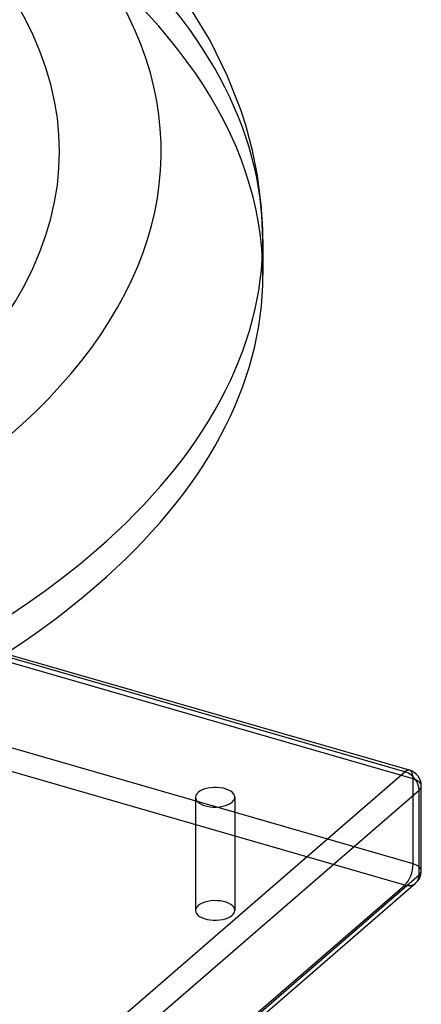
# Model space of a CAD drawing. Header units: millimetres. Extents: x -428 to 428, y -369 to 324.
# Tile 10 of 11: x 306 to 428, y -136 to 165. Entities that reach past the tile are written whole.
import ezdxf

# ---------------------------------------------------------------- set-up
doc = ezdxf.new("R2010")
doc.units = ezdxf.units.MM
doc.layers.add('HIDDEN', color=7, linetype='Continuous')
doc.layers.add('THICK', color=7, linetype='Continuous')

msp = doc.modelspace()

# ---------------------------------------------------------------- linework, layer by layer
at = {"layer": 'HIDDEN'}
for p, q in [((425.97, -67.11), (-110.97, 87.89)), ((425.97, -93.09), (-110.97, 61.91)), ((423.47, -99.58), (-113.47, 55.42)), ((425.97, -93.09), (425.97, -67.11)), ((359.41, -72.72), (359.41, -107.36)), ((371.41, -72.72), (371.41, -107.36)), ((113.47, -368.05), (423.47, -99.58))]:
    msp.add_line(p, q, dxfattribs=at)
for centre, major_axis, ratio, start_param, end_param in [((0, 87.04), (380, 0), 0.5, 0, 2.617994), ((0, 97.98), (380, 0), 0.5, 0, 1.047198), ((423.47, -69.27), (-1.39, -4.8), 0.433013, 2.158799, 3.141599), ((423.47, -69.27), (-5, 0), 0.5, 3.141499, 4.18879), ((423.47, -95.25), (-1.39, -4.8), 0.433013, 0.588003, 2.158799), ((423.47, -95.25), (-5, 0), 0.5, 3.141499, 4.18879), ((423.47, -95.25), (-3.27, 3.78), 0.75, 2.284521, 3.141672), ((365.41, -107.36), (6, 0), 0.5, -0.000094, 2.617994), ((365.41, -107.36), (6, 0), 0.5, 2.617994, 3.141499), ((365.41, -107.36), (6, 0), 0.5, 3.141499, 5.759587), ((365.41, -107.36), (6, 0), 0.5, -0.523599, -0.000094)]:
    msp.add_ellipse(centre, major_axis=major_axis, ratio=ratio, start_param=start_param, end_param=end_param, dxfattribs=at)
at = {"layer": 'THICK'}
for p, q in [((363.84, 158.9), (356.87, 170.4)), ((369.12, 148.2), (363.84, 158.9)), ((373.26, 137.67), (369.12, 148.2)), ((374.78, 132.95), (373.26, 137.67)), ((376.84, 125.23), (374.78, 132.95)), ((378.37, 117.57), (376.84, 125.23)), ((379.6, 107.76), (378.37, 117.57)), ((380, 97.98), (379.6, 107.76)), ((380, 97.98), (380, 87.04)), ((423.47, -64.94), (300.3, -29.39)), ((424.85, -64.47), (301.24, -28.78)), ((113.47, -333.41), (423.47, -64.94)), ((428.47, -95.25), (428.47, -69.27)), ((117.8, -338.99), (427.8, -70.52)), ((427.8, -96.5), (427.8, -70.52)), ((116.74, -367.5), (426.74, -99.03)), ((117.8, -364.97), (427.8, -96.5))]:
    msp.add_line(p, q, dxfattribs=at)
for centre, start, end in [((423.47, -69.27), 359.9974, 73.898), ((423.47, -95.25), 310.8968, 359.9974)]:
    msp.add_arc(centre, 5, start, end, dxfattribs=at)
for centre, major_axis, ratio, start_param, end_param in [((0, 124.91), (317.8, 0), 0.5, -0.523599, 2.617994), ((0, 124.91), (348.9, 0), 0.5, -0.523599, 1.047198), ((0, 97.98), (380, 0), 0.5, -0.523599, 0), ((0, 87.04), (380, 0), 0.5, -3.141592, -0.523599), ((0, 87.04), (380, 0), 0.5, -0.523599, 0), ((0, 97.98), (380, 0), 0.5, -2.094395, -0.523599), ((423.47, -69.27), (-1.39, -4.8), 0.433013, -3.141586, -2.55359), ((423.47, -69.27), (-3.27, 3.78), 0.75, -2.427868, -0.857072), ((423.47, -69.27), (-5, 0), 0.5, 2.617994, 3.141499), ((365.41, -72.72), (-6, 0), 0.5, -0.523599, -0.000094), ((365.41, -72.72), (-6, 0), 0.5, 3.141499, 5.759587), ((365.41, -72.72), (-6, 0), 0.5, -0.000094, 2.617994), ((365.41, -72.72), (-6, 0), 0.5, 2.617994, 3.141499), ((423.47, -95.25), (-5, 0), 0.5, 2.617994, 3.141499), ((423.47, -95.25), (-3.27, 3.78), 0.75, -3.141514, -2.427868)]:
    msp.add_ellipse(centre, major_axis=major_axis, ratio=ratio, start_param=start_param, end_param=end_param, dxfattribs=at)

doc.saveas('drawing.dxf')
